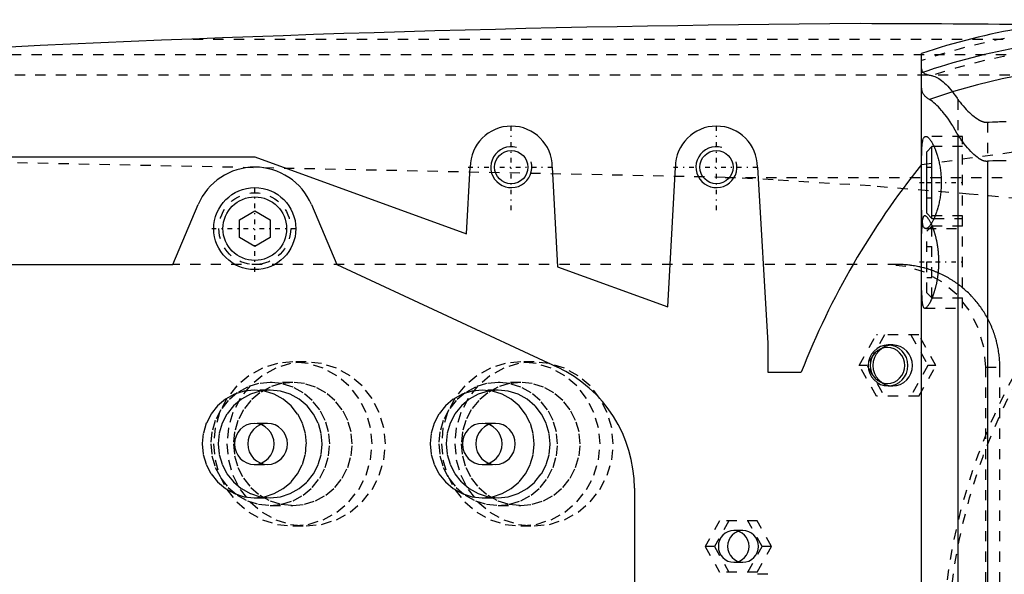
# Model space of a CAD drawing. Extents: x -702 to 168, y -90 to 90.
# Tile 4 of 9: x -548 to -452, y 8 to 62. Entities that reach past the tile are written whole.
import ezdxf

# ---------------------------------------------------------------- set-up
doc = ezdxf.new("R2010")
doc.units = 0
doc.linetypes.add('CENTER', pattern=[1.5, 0.45, -0.5, 0.05, -0.5])
doc.linetypes.add('DASHED', pattern=[2, 1, -1])
for name, color, linetype in [('AM_0', 7, 'CONTINUOUS'), ('AM_10', 7, 'CONTINUOUS'), ('AM_3', 7, 'DASHED'), ('AM_7', 7, 'CENTER')]:
    doc.layers.add(name, color=color, linetype=linetype)

msp = doc.modelspace()

# ---------------------------------------------------------------- linework, layer by layer
at = {"layer": 'AM_0', "color": 7, "linetype": 'CONTINUOUS'}
for p, q in [((-460, -59.095), (-460, 59.095)), ((-456.475, 51.173), (-456.475, -51.173)), ((-459, 50), (-459.5, 49.5)), ((-458.787, 50), (-459, 50)), ((-459, 43), (-459, 50)), ((-624, 49), (-525, 49)), ((-525, 49), (-504.35, 41.5)), ((-459.5, 43.5), (-459.5, 49.5)), ((-504.35, 41.5), (-504, 48)), ((-496, 48), (-495.5, 38.286)), ((-484.75, 34.381), (-484, 48)), ((-476, 48), (-475, 30.84)), ((-460.008, 48.25), (-460, 48.251)), ((-453.581, 48.569), (-453.581, -48.569)), ((-533, 38.5), (-530.524, 44.341)), ((-519.476, 44.341), (-517, 38.5)), ((-526.5, 42.866), (-525, 43.732)), ((-525, 43.732), (-523.5, 42.866)), ((-459.5, 43.5), (-459, 43)), ((-526.5, 41.134), (-526.5, 42.866)), ((-523.5, 42.866), (-523.5, 41.134)), ((-459, 43), (-458.787, 43)), ((-525, 40.268), (-526.5, 41.134)), ((-523.5, 41.134), (-525, 40.268)), ((-626.703, 38.5), (-533, 38.5)), ((-517, 38.5), (-495.506, 28.477)), ((-495.5, 38.286), (-484.75, 34.381)), ((-475, 30.84), (-475, 28)), ((-475, 28), (-471.729, 28)), ((-488, 16.695), (-488, -16.695))]:
    msp.add_line(p, q, dxfattribs=at)
for points in [[(-459.241, 54.602, 0), (-459.284, 54.628, 0), (-459.365, 54.68, 0), (-459.442, 54.735, 0), (-459.478, 54.762, 0), (-459.513, 54.79, 0), (-459.58, 54.848, 0), (-459.641, 54.907, 0), (-459.697, 54.968, 0), (-459.748, 55.031, 0), (-459.795, 55.095, 0), (-459.816, 55.128, 0), (-459.836, 55.161, 0), (-459.872, 55.227, 0), (-459.904, 55.296, 0), (-459.931, 55.365, 0), (-459.954, 55.436, 0), (-459.972, 55.51, 0), (-459.979, 55.547, 0), (-459.986, 55.585, 0), (-459.995, 55.662, 0), (-459.999, 55.741, 0), (-460, 55.781, 0)], [(-456.475, 51.173, 0), (-456.555, 51.326, 0), (-456.717, 51.623, 0), (-456.882, 51.906, 0), (-456.966, 52.043, 0), (-457.049, 52.177, 0), (-457.218, 52.435, 0), (-457.387, 52.681, 0), (-457.556, 52.913, 0), (-457.723, 53.132, 0), (-457.889, 53.337, 0), (-457.971, 53.435, 0), (-458.052, 53.53, 0), (-458.211, 53.708, 0), (-458.366, 53.873, 0), (-458.517, 54.024, 0), (-458.663, 54.161, 0), (-458.802, 54.284, 0), (-458.87, 54.34, 0), (-458.936, 54.393, 0), (-459.063, 54.487, 0), (-459.184, 54.568, 0), (-459.241, 54.602, 0)], [(-460, 48.498, 0), (-460, 48.625, 0), (-459.999, 48.87, 0), (-459.997, 49.104, 0), (-459.995, 49.217, 0), (-459.993, 49.326, 0), (-459.987, 49.534, 0), (-459.98, 49.728, 0), (-459.97, 49.911, 0), (-459.957, 50.085, 0), (-459.941, 50.247, 0), (-459.931, 50.323, 0), (-459.921, 50.395, 0), (-459.897, 50.529, 0), (-459.869, 50.647, 0), (-459.837, 50.748, 0), (-459.801, 50.833, 0), (-459.76, 50.9, 0), (-459.738, 50.927, 0), (-459.716, 50.95, 0), (-459.667, 50.982, 0), (-459.616, 50.998, 0), (-459.589, 51, 0)], [(-459.589, 51, 0), (-459.576, 51, 0), (-459.549, 50.996, 0), (-459.521, 50.989, 0), (-459.507, 50.984, 0), (-459.492, 50.978, 0), (-459.462, 50.963, 0), (-459.431, 50.945, 0), (-459.399, 50.922, 0), (-459.367, 50.896, 0), (-459.333, 50.866, 0), (-459.316, 50.85, 0), (-459.299, 50.833, 0), (-459.264, 50.795, 0), (-459.229, 50.754, 0), (-459.193, 50.709, 0), (-459.157, 50.66, 0), (-459.12, 50.608, 0), (-459.101, 50.581, 0), (-459.083, 50.553, 0), (-459.045, 50.494, 0), (-459.008, 50.432, 0), (-458.989, 50.399, 0), (-458.97, 50.366, 0), (-458.933, 50.298, 0), (-458.895, 50.226, 0), (-458.877, 50.19, 0), (-458.858, 50.152, 0), (-458.821, 50.075, 0), (-458.785, 49.996, 0), (-458.748, 49.914, 0), (-458.713, 49.83, 0), (-458.678, 49.744, 0), (-458.661, 49.7, 0), (-458.644, 49.656, 0), (-458.61, 49.566, 0), (-458.576, 49.472, 0), (-458.543, 49.375, 0), (-458.51, 49.275, 0), (-458.478, 49.172, 0), (-458.462, 49.119, 0), (-458.446, 49.065, 0), (-458.415, 48.956, 0), (-458.385, 48.845, 0), (-458.356, 48.73, 0), (-458.328, 48.614, 0), (-458.301, 48.495, 0), (-458.289, 48.434, 0), (-458.276, 48.373, 0), (-458.252, 48.251, 0), (-458.229, 48.126, 0), (-458.208, 48, 0), (-458.188, 47.872, 0), (-458.17, 47.743, 0), (-458.162, 47.678, 0), (-458.154, 47.613, 0), (-458.14, 47.482, 0), (-458.127, 47.351, 0), (-458.116, 47.22, 0), (-458.107, 47.088, 0), (-458.1, 46.956, 0), (-458.097, 46.891, 0), (-458.094, 46.825, 0), (-458.091, 46.694, 0), (-458.089, 46.565, 0), (-458.089, 46.5, 0), (-458.089, 46.435, 0), (-458.091, 46.306, 0), (-458.094, 46.175, 0), (-458.097, 46.109, 0), (-458.1, 46.044, 0), (-458.107, 45.912, 0), (-458.116, 45.78, 0), (-458.127, 45.649, 0), (-458.14, 45.518, 0), (-458.154, 45.387, 0), (-458.162, 45.322, 0), (-458.17, 45.257, 0), (-458.188, 45.128, 0), (-458.208, 45, 0), (-458.229, 44.874, 0), (-458.252, 44.749, 0), (-458.276, 44.627, 0), (-458.289, 44.566, 0), (-458.301, 44.505, 0), (-458.328, 44.386, 0), (-458.356, 44.27, 0), (-458.385, 44.155, 0), (-458.415, 44.044, 0), (-458.446, 43.935, 0), (-458.462, 43.881, 0), (-458.478, 43.828, 0), (-458.51, 43.725, 0), (-458.543, 43.625, 0), (-458.576, 43.528, 0), (-458.61, 43.434, 0), (-458.644, 43.344, 0), (-458.661, 43.3, 0), (-458.678, 43.256, 0), (-458.713, 43.17, 0), (-458.748, 43.086, 0), (-458.785, 43.004, 0), (-458.821, 42.925, 0), (-458.858, 42.848, 0), (-458.877, 42.81, 0), (-458.895, 42.774, 0), (-458.933, 42.702, 0), (-458.97, 42.634, 0), (-458.989, 42.601, 0), (-459.008, 42.568, 0), (-459.045, 42.506, 0), (-459.083, 42.447, 0), (-459.101, 42.419, 0), (-459.12, 42.392, 0), (-459.157, 42.34, 0), (-459.193, 42.291, 0), (-459.229, 42.246, 0), (-459.264, 42.205, 0), (-459.299, 42.167, 0), (-459.316, 42.15, 0), (-459.333, 42.134, 0), (-459.367, 42.104, 0), (-459.399, 42.078, 0), (-459.431, 42.055, 0), (-459.462, 42.037, 0), (-459.492, 42.022, 0), (-459.507, 42.016, 0), (-459.521, 42.011, 0), (-459.549, 42.004, 0), (-459.576, 42, 0), (-459.589, 42, 0)], [(-453.581, 48.569, 0), (-453.598, 48.568, 0), (-453.631, 48.567, 0), (-453.665, 48.567, 0), (-453.682, 48.567, 0), (-453.698, 48.568, 0), (-453.732, 48.57, 0), (-453.765, 48.574, 0), (-453.798, 48.578, 0), (-453.831, 48.584, 0), (-453.864, 48.591, 0), (-453.88, 48.594, 0), (-453.896, 48.598, 0), (-453.929, 48.607, 0), (-453.961, 48.617, 0), (-453.993, 48.627, 0), (-454.025, 48.638, 0), (-454.056, 48.65, 0), (-454.072, 48.657, 0), (-454.087, 48.663, 0), (-454.118, 48.677, 0), (-454.148, 48.691, 0), (-454.163, 48.698, 0), (-454.178, 48.705, 0), (-454.208, 48.72, 0), (-454.237, 48.736, 0), (-454.252, 48.744, 0), (-454.267, 48.752, 0), (-454.296, 48.769, 0), (-454.325, 48.786, 0), (-454.354, 48.804, 0), (-454.382, 48.822, 0), (-454.411, 48.841, 0), (-454.425, 48.85, 0), (-454.439, 48.86, 0), (-454.467, 48.879, 0), (-454.494, 48.899, 0), (-454.589, 48.97, 0), (-454.743, 49.095, 0), (-454.896, 49.231, 0), (-455.051, 49.381, 0), (-455.13, 49.46, 0), (-455.209, 49.542, 0), (-455.368, 49.715, 0), (-455.528, 49.897, 0), (-455.688, 50.088, 0), (-455.845, 50.285, 0), (-455.996, 50.482, 0), (-456.069, 50.581, 0), (-456.141, 50.68, 0), (-456.279, 50.878, 0), (-456.412, 51.075, 0), (-456.475, 51.173, 0)], [(-451.744, 48.633, 0), (-452.073, 48.633, 0), (-452.405, 48.628, 0), (-452.571, 48.623, 0), (-452.738, 48.617, 0), (-453.074, 48.601, 0), (-453.412, 48.581, 0), (-453.581, 48.569, 0)], [(-459.589, 42, 0), (-459.616, 42.002, 0), (-459.667, 42.018, 0), (-459.716, 42.05, 0), (-459.738, 42.073, 0), (-459.76, 42.1, 0), (-459.801, 42.167, 0), (-459.837, 42.252, 0), (-459.869, 42.353, 0), (-459.897, 42.471, 0), (-459.921, 42.605, 0), (-459.931, 42.677, 0), (-459.941, 42.753, 0), (-459.957, 42.915, 0), (-459.97, 43.089, 0), (-459.98, 43.272, 0), (-459.987, 43.466, 0), (-459.993, 43.674, 0), (-459.995, 43.783, 0), (-459.997, 43.896, 0), (-459.999, 44.13, 0), (-460, 44.375, 0), (-460, 44.502, 0)]]:
    msp.add_polyline3d(points, dxfattribs=at)
for centre, radius in [((-500, 48), 1.621), ((-480, 48), 1.621), ((-525, 42), 4), ((-525, 42), 3.1)]:
    msp.add_circle(centre, radius, dxfattribs=at)
for centre, radius, start, end in [((-440, 0), 62.388, 90, 108.69767), ((-452.416, -1937.954), 2000, 90.389151, 95.817889), ((-471.933, -2437.993), 2500, 89.448247, 89.864034), ((-440, 0), 60.596, 90, 109.27205), ((-440, 0), 57.893, 90, 109.41157), ((-500, 48), 4, 0, 180), ((-480, 48), 4, 0, 180), ((-525, 42), 6, 22.96822, 157.03178), ((-400, 0), 77, 141.19856, 158.67631), ((-501, 16.695), 13, 0, 65)]:
    msp.add_arc(centre, radius, start, end, dxfattribs=at)
at = {"layer": 'AM_10', "color": 7, "linetype": 'CONTINUOUS'}
for centre in [(-500, 48), (-480, 48)]:
    msp.add_arc(centre, 2, 75, 15, dxfattribs=at)
at = {"layer": 'AM_3', "color": 6, "linetype": 'DASHED'}
for p, q in [((-531.043, 60.5), (-385.14, 60.5)), ((-562.758, 59), (-352.303, 59)), ((-594.399, 57), (-342.934, 57)), ((-460, 48.251), (-407.655, 55.474)), ((-456.475, 54.6), (-456.475, -54.6)), ((-453.581, 52.378), (-453.581, -52.378)), ((-456, 51), (-459.589, 51)), ((-456, 34.25), (-456, 51)), ((-456, 50), (-458.787, 50)), ((-479.157, 47), (-598.5, 49.454)), ((-459.5, 48), (-459, 48)), ((-479.157, 47), (-446.874, 47)), ((-459.5, 46.5), (-459, 46.5)), ((-459.5, 45), (-459, 45)), ((-456, 43.25), (-459.686, 43.25)), ((-459, 42.25), (-459.5, 41.75)), ((-456, 42.25), (-459, 42.25)), ((-459, 35.25), (-459, 42.25)), ((-458.787, 43), (-456, 43)), ((-459.589, 42), (-456, 42)), ((-459.5, 35.75), (-459.5, 41.75)), ((-459.5, 40.25), (-459, 40.25)), ((-462.297, 38.5), (-533, 38.5)), ((-459.5, 38.75), (-459, 38.75)), ((-459.5, 37.25), (-459, 37.25)), ((-459.5, 35.75), (-459, 35.25)), ((-459, 35.25), (-456, 35.25)), ((-459.686, 34.25), (-456, 34.25)), ((-466.081, 28.65), (-464.408, 31.65)), ((-463.632, 31.65), (-465.305, 28.65)), ((-460.285, 31.65), (-464.408, 31.65)), ((-461.062, 31.65), (-459.389, 28.65)), ((-458.612, 28.65), (-460.285, 31.65)), ((-462.821, 30.65), (-463.274, 30.65)), ((-520, 29), (-521.294, 29)), ((-497.784, 29), (-499.078, 29)), ((-464.408, 25.65), (-466.081, 28.65)), ((-465.305, 28.65), (-466.081, 28.65)), ((-465.305, 28.65), (-463.632, 25.65)), ((-459.389, 28.65), (-461.062, 25.65)), ((-460.285, 25.65), (-458.612, 28.65)), ((-458.612, 28.65), (-459.389, 28.65)), ((-453.748, 28.5), (-452.38, 28.5)), ((-453.748, -28.5), (-453.748, 28.5)), ((-452.38, -28.5), (-452.38, 28.5)), ((-521.294, 27), (-523.494, 27)), ((-499.078, 27), (-501.278, 27)), ((-523.494, 26.25), (-525.047, 26.25)), ((-501.278, 26.25), (-502.831, 26.25)), ((-463.274, 26.65), (-462.821, 26.65)), ((-460.285, 25.65), (-464.408, 25.65)), ((-523.753, 23), (-525.047, 23)), ((-501.537, 23), (-502.831, 23)), ((-525.047, 19), (-523.753, 19)), ((-502.831, 19), (-501.537, 19)), ((-525.047, 15.75), (-523.494, 15.75)), ((-502.831, 15.75), (-501.278, 15.75)), ((-523.494, 15), (-521.294, 15)), ((-501.278, 15), (-499.078, 15)), ((-479.713, 13.5), (-481.108, 11)), ((-478.808, 13.5), (-480.202, 11)), ((-476.019, 13.5), (-479.713, 13.5)), ((-475.531, 11), (-476.925, 13.5)), ((-474.625, 11), (-476.019, 13.5)), ((-521.294, 13), (-520, 13)), ((-499.078, 13), (-497.784, 13)), ((-477.413, 12.55), (-478.319, 12.55)), ((-481.108, 11), (-479.713, 8.5)), ((-480.202, 11), (-481.108, 11)), ((-480.202, 11), (-478.808, 8.5)), ((-476.925, 8.5), (-475.531, 11)), ((-476.019, 8.5), (-474.625, 11)), ((-474.625, 11), (-475.531, 11)), ((-478.319, 9.45), (-477.413, 9.45)), ((-476.019, 8.5), (-479.713, 8.5)), ((-474.999, 8.28), (-476.319, 8.28))]:
    msp.add_line(p, q, dxfattribs=at)
msp.add_lwpolyline([(-453.748, 28.5), (-453.934, 30.451), (-454.483, 32.327), (-455.376, 34.056), (-456.577, 35.571), (-458.041, 36.815), (-459.711, 37.739), (-461.523, 38.308), (-463.407, 38.5)], dxfattribs=at)
for points in [[(-463.274, 30.65), (-463.651, 30.612), (-464.013, 30.498), (-464.347, 30.313), (-464.64, 30.064), (-464.88, 29.761), (-465.059, 29.415), (-465.169, 29.04), (-465.206, 28.65), (-465.169, 28.26), (-465.059, 27.885), (-464.88, 27.539), (-464.64, 27.236), (-464.347, 26.987), (-464.013, 26.802), (-463.651, 26.688), (-463.274, 26.65), (-462.897, 26.688), (-462.535, 26.802), (-462.201, 26.987), (-461.908, 27.236), (-461.668, 27.539), (-461.489, 27.885), (-461.379, 28.26), (-461.342, 28.65), (-461.379, 29.04), (-461.489, 29.415), (-461.668, 29.761), (-461.908, 30.064), (-462.201, 30.313), (-462.535, 30.498), (-462.897, 30.612)], [(-463.339, 26.9), (-463.009, 26.934), (-462.692, 27.033), (-462.399, 27.195), (-462.143, 27.413), (-461.933, 27.678), (-461.777, 27.98), (-461.681, 28.309), (-461.648, 28.65), (-461.681, 28.991), (-461.777, 29.32), (-461.933, 29.622), (-462.143, 29.887), (-462.399, 30.105), (-462.692, 30.267), (-463.009, 30.366), (-463.339, 30.4), (-463.668, 30.366), (-463.985, 30.267), (-464.278, 30.105), (-464.534, 29.887), (-464.744, 29.622), (-464.9, 29.32), (-464.996, 28.991), (-465.029, 28.65), (-464.996, 28.309), (-464.9, 27.98), (-464.744, 27.678), (-464.534, 27.413), (-464.278, 27.195), (-463.985, 27.033), (-463.668, 26.934)], [(-462.821, 30.65), (-463.198, 30.612), (-463.56, 30.498), (-463.894, 30.313), (-464.187, 30.064), (-464.427, 29.761), (-464.606, 29.415), (-464.716, 29.04), (-464.753, 28.65), (-464.716, 28.26), (-464.606, 27.885), (-464.427, 27.539), (-464.187, 27.236), (-463.894, 26.987), (-463.56, 26.802), (-463.198, 26.688), (-462.821, 26.65), (-462.444, 26.688), (-462.082, 26.802), (-461.748, 26.987), (-461.455, 27.236), (-461.215, 27.539), (-461.036, 27.885), (-460.926, 28.26), (-460.889, 28.65), (-460.926, 29.04), (-461.036, 29.415), (-461.215, 29.761), (-461.455, 30.064), (-461.748, 30.313), (-462.082, 30.498), (-462.444, 30.612)], [(-521.294, 29), (-522.802, 28.846), (-524.251, 28.391), (-525.587, 27.652), (-526.758, 26.657), (-527.719, 25.445), (-528.433, 24.061), (-528.873, 22.561), (-529.022, 21), (-528.873, 19.439), (-528.433, 17.939), (-527.719, 16.555), (-526.758, 15.343), (-525.587, 14.348), (-524.251, 13.609), (-522.802, 13.154), (-521.294, 13), (-519.787, 13.154), (-518.337, 13.609), (-517.001, 14.348), (-515.83, 15.343), (-514.869, 16.555), (-514.155, 17.939), (-513.715, 19.439), (-513.567, 21), (-513.715, 22.561), (-514.155, 24.061), (-514.869, 25.445), (-515.83, 26.657), (-517.001, 27.652), (-518.337, 28.391), (-519.787, 28.846)], [(-520, 13), (-518.493, 13.154), (-517.043, 13.609), (-515.707, 14.348), (-514.536, 15.343), (-513.575, 16.555), (-512.861, 17.939), (-512.421, 19.439), (-512.273, 21), (-512.421, 22.561), (-512.861, 24.061), (-513.575, 25.445), (-514.536, 26.657), (-515.707, 27.652), (-517.043, 28.391), (-518.493, 28.846), (-520, 29), (-521.508, 28.846), (-522.957, 28.391), (-524.293, 27.652), (-525.464, 26.657), (-526.425, 25.445), (-527.139, 24.061), (-527.579, 22.561), (-527.727, 21), (-527.579, 19.439), (-527.139, 17.939), (-526.425, 16.555), (-525.464, 15.343), (-524.293, 14.348), (-522.957, 13.609), (-521.508, 13.154)], [(-499.078, 29), (-500.585, 28.846), (-502.035, 28.391), (-503.371, 27.652), (-504.542, 26.657), (-505.503, 25.445), (-506.217, 24.061), (-506.657, 22.561), (-506.805, 21), (-506.657, 19.439), (-506.217, 17.939), (-505.503, 16.555), (-504.542, 15.343), (-503.371, 14.348), (-502.035, 13.609), (-500.585, 13.154), (-499.078, 13), (-497.57, 13.154), (-496.121, 13.609), (-494.785, 14.348), (-493.614, 15.343), (-492.653, 16.555), (-491.939, 17.939), (-491.499, 19.439), (-491.35, 21), (-491.499, 22.561), (-491.939, 24.061), (-492.653, 25.445), (-493.614, 26.657), (-494.785, 27.652), (-496.121, 28.391), (-497.57, 28.846)], [(-497.784, 13), (-496.276, 13.154), (-494.827, 13.609), (-493.491, 14.348), (-492.32, 15.343), (-491.359, 16.555), (-490.645, 17.939), (-490.205, 19.439), (-490.056, 21), (-490.205, 22.561), (-490.645, 24.061), (-491.359, 25.445), (-492.32, 26.657), (-493.491, 27.652), (-494.827, 28.391), (-496.276, 28.846), (-497.784, 29), (-499.291, 28.846), (-500.741, 28.391), (-502.077, 27.652), (-503.248, 26.657), (-504.209, 25.445), (-504.923, 24.061), (-505.363, 22.561), (-505.511, 21), (-505.363, 19.439), (-504.923, 17.939), (-504.209, 16.555), (-503.248, 15.343), (-502.077, 14.348), (-500.741, 13.609), (-499.291, 13.154)], [(-523.494, 27), (-524.625, 26.885), (-525.712, 26.543), (-526.714, 25.989), (-527.592, 25.243), (-528.313, 24.333), (-528.848, 23.296), (-529.178, 22.171), (-529.29, 21), (-529.178, 19.829), (-528.848, 18.704), (-528.313, 17.667), (-527.592, 16.757), (-526.714, 16.011), (-525.712, 15.457), (-524.625, 15.115), (-523.494, 15), (-522.363, 15.115), (-521.276, 15.457), (-520.274, 16.011), (-519.396, 16.757), (-518.675, 17.667), (-518.14, 18.704), (-517.81, 19.829), (-517.699, 21), (-517.81, 22.171), (-518.14, 23.296), (-518.675, 24.333), (-519.396, 25.243), (-520.274, 25.989), (-521.276, 26.543), (-522.363, 26.885)], [(-521.294, 27), (-522.425, 26.885), (-523.512, 26.543), (-524.514, 25.989), (-525.392, 25.243), (-526.113, 24.333), (-526.648, 23.296), (-526.978, 22.171), (-527.09, 21), (-526.978, 19.829), (-526.648, 18.704), (-526.113, 17.667), (-525.392, 16.757), (-524.514, 16.011), (-523.512, 15.457), (-522.425, 15.115), (-521.294, 15), (-520.163, 15.115), (-519.076, 15.457), (-518.074, 16.011), (-517.196, 16.757), (-516.475, 17.667), (-515.94, 18.704), (-515.61, 19.829), (-515.499, 21), (-515.61, 22.171), (-515.94, 23.296), (-516.475, 24.333), (-517.196, 25.243), (-518.074, 25.989), (-519.076, 26.543), (-520.163, 26.885)], [(-501.278, 27), (-502.408, 26.885), (-503.496, 26.543), (-504.498, 25.989), (-505.376, 25.243), (-506.097, 24.333), (-506.632, 23.296), (-506.962, 22.171), (-507.073, 21), (-506.962, 19.829), (-506.632, 18.704), (-506.097, 17.667), (-505.376, 16.757), (-504.498, 16.011), (-503.496, 15.457), (-502.408, 15.115), (-501.278, 15), (-500.147, 15.115), (-499.06, 15.457), (-498.058, 16.011), (-497.18, 16.757), (-496.459, 17.667), (-495.923, 18.704), (-495.594, 19.829), (-495.482, 21), (-495.594, 22.171), (-495.923, 23.296), (-496.459, 24.333), (-497.18, 25.243), (-498.058, 25.989), (-499.06, 26.543), (-500.147, 26.885)], [(-499.078, 27), (-500.208, 26.885), (-501.296, 26.543), (-502.298, 25.989), (-503.176, 25.243), (-503.897, 24.333), (-504.432, 23.296), (-504.762, 22.171), (-504.873, 21), (-504.762, 19.829), (-504.432, 18.704), (-503.897, 17.667), (-503.176, 16.757), (-502.298, 16.011), (-501.296, 15.457), (-500.208, 15.115), (-499.078, 15), (-497.947, 15.115), (-496.86, 15.457), (-495.858, 16.011), (-494.98, 16.757), (-494.259, 17.667), (-493.723, 18.704), (-493.394, 19.829), (-493.282, 21), (-493.394, 22.171), (-493.723, 23.296), (-494.259, 24.333), (-494.98, 25.243), (-495.858, 25.989), (-496.86, 26.543), (-497.947, 26.885)], [(-525.047, 26.25), (-526.036, 26.149), (-526.988, 25.85), (-527.864, 25.365), (-528.633, 24.712), (-529.263, 23.917), (-529.732, 23.009), (-530.021, 22.024), (-530.118, 21), (-530.021, 19.976), (-529.732, 18.991), (-529.263, 18.083), (-528.633, 17.288), (-527.864, 16.635), (-526.988, 16.15), (-526.036, 15.851), (-525.047, 15.75), (-524.058, 15.851), (-523.106, 16.15), (-522.23, 16.635), (-521.461, 17.288), (-520.83, 18.083), (-520.362, 18.991), (-520.073, 19.976), (-519.976, 21), (-520.073, 22.024), (-520.362, 23.009), (-520.83, 23.917), (-521.461, 24.712), (-522.23, 25.365), (-523.106, 25.85), (-524.058, 26.149)], [(-523.494, 26.25), (-524.483, 26.149), (-525.435, 25.85), (-526.311, 25.365), (-527.08, 24.712), (-527.711, 23.917), (-528.179, 23.009), (-528.468, 22.024), (-528.565, 21), (-528.468, 19.976), (-528.179, 18.991), (-527.711, 18.083), (-527.08, 17.288), (-526.311, 16.635), (-525.435, 16.15), (-524.483, 15.851), (-523.494, 15.75), (-522.505, 15.851), (-521.553, 16.15), (-520.677, 16.635), (-519.908, 17.288), (-519.278, 18.083), (-518.809, 18.991), (-518.52, 19.976), (-518.423, 21), (-518.52, 22.024), (-518.809, 23.009), (-519.278, 23.917), (-519.908, 24.712), (-520.677, 25.365), (-521.553, 25.85), (-522.505, 26.149)], [(-502.831, 26.25), (-503.82, 26.149), (-504.771, 25.85), (-505.648, 25.365), (-506.416, 24.712), (-507.047, 23.917), (-507.516, 23.009), (-507.804, 22.024), (-507.902, 21), (-507.804, 19.976), (-507.516, 18.991), (-507.047, 18.083), (-506.416, 17.288), (-505.648, 16.635), (-504.771, 16.15), (-503.82, 15.851), (-502.831, 15.75), (-501.841, 15.851), (-500.89, 16.15), (-500.013, 16.635), (-499.245, 17.288), (-498.614, 18.083), (-498.146, 18.991), (-497.857, 19.976), (-497.76, 21), (-497.857, 22.024), (-498.146, 23.009), (-498.614, 23.917), (-499.245, 24.712), (-500.013, 25.365), (-500.89, 25.85), (-501.841, 26.149)], [(-501.278, 26.25), (-502.267, 26.149), (-503.218, 25.85), (-504.095, 25.365), (-504.864, 24.712), (-505.494, 23.917), (-505.963, 23.009), (-506.251, 22.024), (-506.349, 21), (-506.251, 19.976), (-505.963, 18.991), (-505.494, 18.083), (-504.864, 17.288), (-504.095, 16.635), (-503.218, 16.15), (-502.267, 15.851), (-501.278, 15.75), (-500.288, 15.851), (-499.337, 16.15), (-498.46, 16.635), (-497.692, 17.288), (-497.061, 18.083), (-496.593, 18.991), (-496.304, 19.976), (-496.207, 21), (-496.304, 22.024), (-496.593, 23.009), (-497.061, 23.917), (-497.692, 24.712), (-498.46, 25.365), (-499.337, 25.85), (-500.288, 26.149)], [(-525.047, 23), (-525.424, 22.962), (-525.786, 22.848), (-526.12, 22.663), (-526.413, 22.414), (-526.653, 22.111), (-526.832, 21.765), (-526.942, 21.39), (-526.979, 21), (-526.942, 20.61), (-526.832, 20.235), (-526.653, 19.889), (-526.413, 19.586), (-526.12, 19.337), (-525.786, 19.152), (-525.424, 19.038), (-525.047, 19), (-524.67, 19.038), (-524.308, 19.152), (-523.974, 19.337), (-523.681, 19.586), (-523.441, 19.889), (-523.262, 20.235), (-523.152, 20.61), (-523.115, 21), (-523.152, 21.39), (-523.262, 21.765), (-523.441, 22.111), (-523.681, 22.414), (-523.974, 22.663), (-524.308, 22.848), (-524.67, 22.962)], [(-523.753, 23), (-524.13, 22.962), (-524.492, 22.848), (-524.826, 22.663), (-525.119, 22.414), (-525.359, 22.111), (-525.538, 21.765), (-525.648, 21.39), (-525.685, 21), (-525.648, 20.61), (-525.538, 20.235), (-525.359, 19.889), (-525.119, 19.586), (-524.826, 19.337), (-524.492, 19.152), (-524.13, 19.038), (-523.753, 19), (-523.376, 19.038), (-523.014, 19.152), (-522.68, 19.337), (-522.387, 19.586), (-522.147, 19.889), (-521.968, 20.235), (-521.858, 20.61), (-521.821, 21), (-521.858, 21.39), (-521.968, 21.765), (-522.147, 22.111), (-522.387, 22.414), (-522.68, 22.663), (-523.014, 22.848), (-523.376, 22.962)], [(-502.831, 23), (-503.208, 22.962), (-503.57, 22.848), (-503.904, 22.663), (-504.197, 22.414), (-504.437, 22.111), (-504.615, 21.765), (-504.725, 21.39), (-504.763, 21), (-504.725, 20.61), (-504.615, 20.235), (-504.437, 19.889), (-504.197, 19.586), (-503.904, 19.337), (-503.57, 19.152), (-503.208, 19.038), (-502.831, 19), (-502.454, 19.038), (-502.091, 19.152), (-501.757, 19.337), (-501.465, 19.586), (-501.224, 19.889), (-501.046, 20.235), (-500.936, 20.61), (-500.899, 21), (-500.936, 21.39), (-501.046, 21.765), (-501.224, 22.111), (-501.465, 22.414), (-501.757, 22.663), (-502.091, 22.848), (-502.454, 22.962)], [(-501.537, 23), (-501.913, 22.962), (-502.276, 22.848), (-502.61, 22.663), (-502.903, 22.414), (-503.143, 22.111), (-503.321, 21.765), (-503.431, 21.39), (-503.468, 21), (-503.431, 20.61), (-503.321, 20.235), (-503.143, 19.889), (-502.903, 19.586), (-502.61, 19.337), (-502.276, 19.152), (-501.913, 19.038), (-501.537, 19), (-501.16, 19.038), (-500.797, 19.152), (-500.463, 19.337), (-500.171, 19.586), (-499.93, 19.889), (-499.752, 20.235), (-499.642, 20.61), (-499.605, 21), (-499.642, 21.39), (-499.752, 21.765), (-499.93, 22.111), (-500.171, 22.414), (-500.463, 22.663), (-500.797, 22.848), (-501.16, 22.962)], [(-478.319, 12.55), (-478.611, 12.52), (-478.892, 12.432), (-479.151, 12.289), (-479.378, 12.096), (-479.564, 11.861), (-479.702, 11.593), (-479.788, 11.302), (-479.816, 11), (-479.788, 10.698), (-479.702, 10.407), (-479.564, 10.139), (-479.378, 9.904), (-479.151, 9.711), (-478.892, 9.568), (-478.611, 9.48), (-478.319, 9.45), (-478.027, 9.48), (-477.746, 9.568), (-477.487, 9.711), (-477.261, 9.904), (-477.074, 10.139), (-476.936, 10.407), (-476.851, 10.698), (-476.822, 11), (-476.851, 11.302), (-476.936, 11.593), (-477.074, 11.861), (-477.261, 12.096), (-477.487, 12.289), (-477.746, 12.432), (-478.027, 12.52)], [(-477.413, 12.55), (-477.705, 12.52), (-477.986, 12.432), (-478.245, 12.289), (-478.472, 12.096), (-478.658, 11.861), (-478.797, 11.593), (-478.882, 11.302), (-478.911, 11), (-478.882, 10.698), (-478.797, 10.407), (-478.658, 10.139), (-478.472, 9.904), (-478.245, 9.711), (-477.986, 9.568), (-477.705, 9.48), (-477.413, 9.45), (-477.121, 9.48), (-476.84, 9.568), (-476.582, 9.711), (-476.355, 9.904), (-476.168, 10.139), (-476.03, 10.407), (-475.945, 10.698), (-475.916, 11), (-475.945, 11.302), (-476.03, 11.593), (-476.168, 11.861), (-476.355, 12.096), (-476.582, 12.289), (-476.84, 12.432), (-477.121, 12.52)]]:
    msp.add_lwpolyline(points, close=True, dxfattribs=at)
for points in [[(-460, 57.58, 0), (-459.999, 57.553, 0), (-459.993, 57.501, 0), (-459.982, 57.451, 0), (-459.974, 57.427, 0), (-459.964, 57.403, 0), (-459.941, 57.357, 0), (-459.912, 57.313, 0), (-459.876, 57.27, 0), (-459.834, 57.23, 0), (-459.786, 57.191, 0), (-459.76, 57.173, 0), (-459.732, 57.155, 0), (-459.671, 57.12, 0), (-459.604, 57.088, 0), (-459.53, 57.058, 0), (-459.45, 57.03, 0), (-459.363, 57.004, 0), (-459.317, 56.992, 0), (-459.27, 56.981, 0), (-459.17, 56.96, 0), (-459.064, 56.941, 0), (-459.009, 56.932, 0)], [(-459.009, 56.932, 0), (-458.953, 56.922, 0), (-458.838, 56.893, 0), (-458.718, 56.85, 0), (-458.656, 56.824, 0), (-458.593, 56.795, 0), (-458.464, 56.727, 0), (-458.33, 56.647, 0), (-458.192, 56.554, 0), (-458.05, 56.448, 0), (-457.905, 56.329, 0), (-457.832, 56.266, 0), (-457.758, 56.199, 0), (-457.608, 56.056, 0), (-457.456, 55.9, 0), (-457.304, 55.733, 0), (-457.151, 55.554, 0), (-456.998, 55.363, 0), (-456.922, 55.263, 0), (-456.847, 55.16, 0), (-456.696, 54.945, 0), (-456.548, 54.718, 0), (-456.475, 54.6, 0)], [(-456.475, 54.6, 0), (-456.404, 54.508, 0), (-456.257, 54.325, 0), (-456.106, 54.145, 0), (-456.03, 54.057, 0), (-455.953, 53.97, 0), (-455.798, 53.799, 0), (-455.642, 53.635, 0), (-455.487, 53.477, 0), (-455.331, 53.327, 0), (-455.177, 53.184, 0), (-455.1, 53.116, 0), (-455.024, 53.051, 0), (-454.872, 52.927, 0), (-454.722, 52.812, 0), (-454.566, 52.704, 0), (-454.471, 52.644, 0), (-454.444, 52.628, 0), (-454.416, 52.612, 0), (-454.402, 52.604, 0), (-454.389, 52.596, 0), (-454.361, 52.581, 0), (-454.333, 52.566, 0), (-454.305, 52.551, 0), (-454.276, 52.537, 0), (-454.247, 52.523, 0), (-454.233, 52.516, 0), (-454.218, 52.509, 0), (-454.189, 52.496, 0), (-454.16, 52.484, 0), (-454.145, 52.478, 0), (-454.13, 52.472, 0), (-454.1, 52.46, 0), (-454.07, 52.449, 0), (-454.055, 52.444, 0), (-454.039, 52.439, 0), (-454.009, 52.429, 0), (-453.978, 52.421, 0), (-453.947, 52.412, 0), (-453.916, 52.405, 0), (-453.884, 52.398, 0), (-453.868, 52.395, 0), (-453.853, 52.392, 0), (-453.821, 52.387, 0), (-453.789, 52.383, 0), (-453.757, 52.38, 0), (-453.726, 52.377, 0), (-453.694, 52.376, 0), (-453.678, 52.375, 0), (-453.662, 52.375, 0), (-453.629, 52.376, 0), (-453.597, 52.377, 0), (-453.581, 52.378, 0)], [(-453.581, 52.378, 0), (-453.414, 52.391, 0), (-453.08, 52.412, 0), (-452.748, 52.43, 0), (-452.583, 52.437, 0), (-452.418, 52.443, 0), (-452.091, 52.451, 0), (-451.765, 52.454, 0)], [(-450.5, 44.917, 0), (-455.359, 45.37, 0), (-464.994, 46.163, 0), (-474.482, 46.775, 0), (-479.157, 47, 0)], [(-459.686, 43.25, 0), (-459.705, 43.249, 0), (-459.741, 43.238, 0), (-459.776, 43.217, 0), (-459.792, 43.202, 0), (-459.808, 43.184, 0), (-459.838, 43.139, 0), (-459.865, 43.083, 0), (-459.889, 43.016, 0), (-459.911, 42.937, 0), (-459.93, 42.847, 0), (-459.939, 42.798, 0), (-459.946, 42.746, 0), (-459.96, 42.635, 0), (-459.972, 42.515, 0), (-459.981, 42.385, 0), (-459.988, 42.247, 0), (-459.993, 42.103, 0), (-459.995, 42.028, 0), (-459.997, 41.952, 0), (-459.999, 41.794, 0), (-460, 41.626, 0), (-460, 41.538, 0)], [(-459.063, 42.479, 0), (-459.082, 42.52, 0), (-459.121, 42.599, 0), (-459.16, 42.674, 0), (-459.18, 42.71, 0), (-459.199, 42.745, 0), (-459.238, 42.812, 0), (-459.276, 42.874, 0), (-459.314, 42.932, 0), (-459.351, 42.985, 0), (-459.387, 43.033, 0), (-459.405, 43.056, 0), (-459.423, 43.077, 0), (-459.458, 43.116, 0), (-459.492, 43.149, 0), (-459.525, 43.178, 0), (-459.557, 43.202, 0), (-459.588, 43.221, 0), (-459.603, 43.229, 0), (-459.617, 43.235, 0), (-459.646, 43.245, 0), (-459.673, 43.249, 0), (-459.686, 43.25, 0)], [(-458.962, 42.251, 0), (-458.979, 42.29, 0), (-459.012, 42.368, 0), (-459.046, 42.443, 0), (-459.063, 42.479, 0)], [(-458.864, 42.001, 0), (-458.88, 42.044, 0), (-458.913, 42.128, 0), (-458.945, 42.211, 0), (-458.962, 42.251, 0)], [(-458.962, 35.249, 0), (-458.953, 35.271, 0), (-458.935, 35.315, 0), (-458.917, 35.36, 0), (-458.908, 35.383, 0), (-458.9, 35.405, 0), (-458.882, 35.451, 0), (-458.865, 35.498, 0), (-458.848, 35.545, 0), (-458.831, 35.593, 0), (-458.814, 35.641, 0), (-458.805, 35.665, 0), (-458.797, 35.69, 0), (-458.78, 35.74, 0), (-458.764, 35.792, 0), (-458.747, 35.844, 0), (-458.731, 35.897, 0), (-458.714, 35.951, 0), (-458.706, 35.978, 0), (-458.698, 36.006, 0), (-458.682, 36.062, 0), (-458.666, 36.118, 0), (-458.658, 36.147, 0), (-458.65, 36.176, 0), (-458.635, 36.234, 0), (-458.619, 36.293, 0), (-458.612, 36.323, 0), (-458.604, 36.353, 0), (-458.589, 36.414, 0), (-458.575, 36.475, 0), (-458.56, 36.537, 0), (-458.546, 36.6, 0), (-458.533, 36.664, 0), (-458.526, 36.696, 0), (-458.519, 36.728, 0), (-458.506, 36.792, 0), (-458.494, 36.858, 0), (-458.481, 36.923, 0), (-458.469, 36.99, 0), (-458.458, 37.057, 0), (-458.452, 37.09, 0), (-458.447, 37.124, 0), (-458.436, 37.192, 0), (-458.426, 37.26, 0), (-458.416, 37.328, 0), (-458.406, 37.397, 0), (-458.397, 37.467, 0), (-458.393, 37.501, 0), (-458.389, 37.536, 0), (-458.38, 37.606, 0), (-458.373, 37.676, 0), (-458.366, 37.747, 0), (-458.359, 37.817, 0), (-458.353, 37.888, 0), (-458.35, 37.923, 0), (-458.347, 37.958, 0), (-458.342, 38.029, 0), (-458.337, 38.1, 0), (-458.333, 38.171, 0), (-458.329, 38.241, 0), (-458.326, 38.312, 0), (-458.324, 38.347, 0), (-458.323, 38.382, 0), (-458.321, 38.453, 0), (-458.319, 38.523, 0), (-458.318, 38.558, 0), (-458.318, 38.593, 0), (-458.317, 38.663, 0), (-458.316, 38.732, 0), (-458.316, 38.767, 0), (-458.316, 38.801, 0), (-458.317, 38.871, 0), (-458.318, 38.941, 0), (-458.32, 39.011, 0), (-458.322, 39.081, 0), (-458.324, 39.152, 0), (-458.326, 39.187, 0), (-458.327, 39.222, 0), (-458.331, 39.293, 0), (-458.335, 39.364, 0), (-458.339, 39.434, 0), (-458.344, 39.505, 0), (-458.35, 39.576, 0), (-458.353, 39.611, 0), (-458.356, 39.647, 0), (-458.362, 39.717, 0), (-458.369, 39.787, 0), (-458.376, 39.858, 0), (-458.384, 39.928, 0), (-458.393, 39.997, 0), (-458.397, 40.032, 0), (-458.401, 40.067, 0), (-458.411, 40.136, 0), (-458.42, 40.205, 0), (-458.43, 40.273, 0), (-458.441, 40.341, 0), (-458.452, 40.409, 0), (-458.458, 40.442, 0), (-458.463, 40.476, 0), (-458.475, 40.542, 0), (-458.487, 40.608, 0), (-458.5, 40.674, 0), (-458.513, 40.739, 0), (-458.526, 40.803, 0), (-458.533, 40.835, 0), (-458.539, 40.867, 0), (-458.553, 40.93, 0), (-458.567, 40.993, 0), (-458.575, 41.024, 0), (-458.582, 41.054, 0), (-458.596, 41.115, 0), (-458.611, 41.176, 0), (-458.619, 41.206, 0), (-458.627, 41.235, 0), (-458.642, 41.294, 0), (-458.658, 41.352, 0), (-458.674, 41.409, 0), (-458.69, 41.465, 0), (-458.706, 41.521, 0), (-458.714, 41.548, 0), (-458.722, 41.575, 0), (-458.738, 41.629, 0), (-458.755, 41.682, 0), (-458.772, 41.733, 0), (-458.788, 41.784, 0), (-458.805, 41.834, 0), (-458.814, 41.858, 0), (-458.822, 41.883, 0), (-458.839, 41.931, 0), (-458.856, 41.978, 0), (-458.864, 42.001, 0)], [(-452.38, 28.5, 0), (-452.38, 28.57, 0), (-452.382, 28.711, 0), (-452.386, 28.852, 0), (-452.389, 28.922, 0), (-452.392, 28.993, 0), (-452.4, 29.136, 0), (-452.41, 29.278, 0), (-452.422, 29.421, 0), (-452.437, 29.564, 0), (-452.453, 29.708, 0), (-452.462, 29.78, 0), (-452.471, 29.852, 0), (-452.492, 29.995, 0), (-452.515, 30.139, 0), (-452.54, 30.283, 0), (-452.567, 30.427, 0), (-452.596, 30.571, 0), (-452.611, 30.642, 0), (-452.627, 30.714, 0), (-452.66, 30.857, 0), (-452.696, 31.001, 0), (-452.715, 31.072, 0), (-452.734, 31.143, 0), (-452.774, 31.285, 0), (-452.816, 31.427, 0), (-452.837, 31.498, 0), (-452.86, 31.568, 0), (-452.906, 31.709, 0), (-452.954, 31.849, 0), (-453.005, 31.989, 0), (-453.057, 32.127, 0), (-453.112, 32.265, 0), (-453.14, 32.334, 0), (-453.168, 32.402, 0), (-453.227, 32.538, 0), (-453.287, 32.674, 0), (-453.35, 32.808, 0), (-453.414, 32.941, 0), (-453.481, 33.073, 0), (-453.514, 33.139, 0), (-453.549, 33.204, 0), (-453.619, 33.334, 0), (-453.691, 33.463, 0), (-453.764, 33.591, 0), (-453.84, 33.717, 0), (-453.917, 33.842, 0), (-453.956, 33.904, 0), (-453.996, 33.965, 0), (-454.076, 34.087, 0), (-454.158, 34.208, 0), (-454.242, 34.327, 0), (-454.327, 34.444, 0), (-454.413, 34.56, 0), (-454.457, 34.618, 0), (-454.501, 34.675, 0), (-454.59, 34.788, 0), (-454.681, 34.899, 0), (-454.773, 35.008, 0), (-454.865, 35.116, 0), (-454.96, 35.222, 0), (-455.007, 35.274, 0), (-455.055, 35.326, 0), (-455.151, 35.428, 0), (-455.248, 35.528, 0), (-455.297, 35.578, 0), (-455.346, 35.627, 0), (-455.446, 35.724, 0), (-455.548, 35.821, 0), (-455.599, 35.869, 0), (-455.651, 35.917, 0), (-455.756, 36.011, 0), (-455.863, 36.105, 0), (-455.972, 36.197, 0), (-456.082, 36.288, 0), (-456.194, 36.377, 0), (-456.251, 36.422, 0), (-456.308, 36.465, 0), (-456.423, 36.552, 0), (-456.54, 36.637, 0), (-456.658, 36.721, 0), (-456.777, 36.803, 0), (-456.898, 36.884, 0), (-456.96, 36.924, 0), (-457.021, 36.963, 0), (-457.145, 37.04, 0), (-457.27, 37.116, 0), (-457.396, 37.19, 0), (-457.524, 37.262, 0), (-457.652, 37.332, 0), (-457.717, 37.366, 0), (-457.782, 37.4, 0), (-457.913, 37.466, 0), (-458.045, 37.531, 0), (-458.178, 37.594, 0), (-458.312, 37.654, 0), (-458.446, 37.713, 0), (-458.514, 37.741, 0), (-458.582, 37.769, 0), (-458.718, 37.824, 0), (-458.855, 37.876, 0), (-458.993, 37.927, 0), (-459.131, 37.975, 0), (-459.27, 38.021, 0), (-459.34, 38.043, 0), (-459.41, 38.065, 0), (-459.55, 38.107, 0), (-459.69, 38.147, 0), (-459.761, 38.166, 0), (-459.831, 38.185, 0), (-459.972, 38.22, 0), (-460.114, 38.254, 0), (-460.185, 38.27, 0), (-460.256, 38.285, 0), (-460.397, 38.314, 0), (-460.539, 38.341, 0), (-460.681, 38.366, 0), (-460.823, 38.388, 0), (-460.965, 38.409, 0), (-461.036, 38.418, 0), (-461.107, 38.427, 0), (-461.248, 38.444, 0), (-461.389, 38.458, 0), (-461.53, 38.47, 0), (-461.671, 38.48, 0), (-461.811, 38.488, 0), (-461.881, 38.491, 0), (-461.951, 38.494, 0), (-462.09, 38.498, 0), (-462.228, 38.5, 0), (-462.297, 38.5, 0)], [(-460, 35.962, 0), (-460, 35.874, 0), (-459.999, 35.706, 0), (-459.997, 35.548, 0), (-459.995, 35.472, 0), (-459.993, 35.397, 0), (-459.988, 35.253, 0), (-459.981, 35.115, 0), (-459.972, 34.985, 0), (-459.96, 34.865, 0), (-459.946, 34.754, 0), (-459.939, 34.702, 0), (-459.93, 34.653, 0), (-459.911, 34.563, 0), (-459.889, 34.484, 0), (-459.865, 34.417, 0), (-459.838, 34.361, 0), (-459.808, 34.316, 0), (-459.792, 34.298, 0), (-459.776, 34.283, 0), (-459.741, 34.262, 0), (-459.705, 34.251, 0), (-459.686, 34.25, 0)], [(-459.686, 34.25, 0), (-459.671, 34.251, 0), (-459.64, 34.257, 0), (-459.607, 34.269, 0), (-459.59, 34.278, 0), (-459.572, 34.288, 0), (-459.536, 34.313, 0), (-459.499, 34.344, 0), (-459.46, 34.382, 0), (-459.42, 34.427, 0), (-459.379, 34.478, 0), (-459.358, 34.506, 0), (-459.337, 34.535, 0), (-459.294, 34.598, 0), (-459.25, 34.667, 0), (-459.206, 34.743, 0), (-459.162, 34.823, 0), (-459.117, 34.909, 0), (-459.095, 34.954, 0), (-459.072, 35.001, 0), (-459.028, 35.097, 0), (-458.984, 35.197, 0), (-458.962, 35.249, 0)]]:
    msp.add_polyline3d(points, dxfattribs=at)
for centre, radius in [((-400, 0), 58), ((-400, 0), 57.5), ((-525, 42), 3.5)]:
    msp.add_circle(centre, radius, dxfattribs=at)
for radius, end in [(61.724, 108.90645), (60.021, 108.46319)]:
    msp.add_arc((-440, 0), radius, 90, end, dxfattribs=at)
at = {"layer": 'AM_7', "color": 4, "linetype": 'CENTER'}
for p, q in [((-500, 43.8), (-500, 52.2)), ((-480, 43.8), (-480, 52.2)), ((-504.2, 48), (-495.8, 48)), ((-484.2, 48), (-475.8, 48)), ((-525, 37.8), (-525, 46.2)), ((-460.2, 46.5), (-455.8, 46.5)), ((-529.2, 42), (-520.8, 42)), ((-460.2, 38.75), (-455.8, 38.75))]:
    msp.add_line(p, q, dxfattribs=at)

doc.saveas('drawing.dxf')
